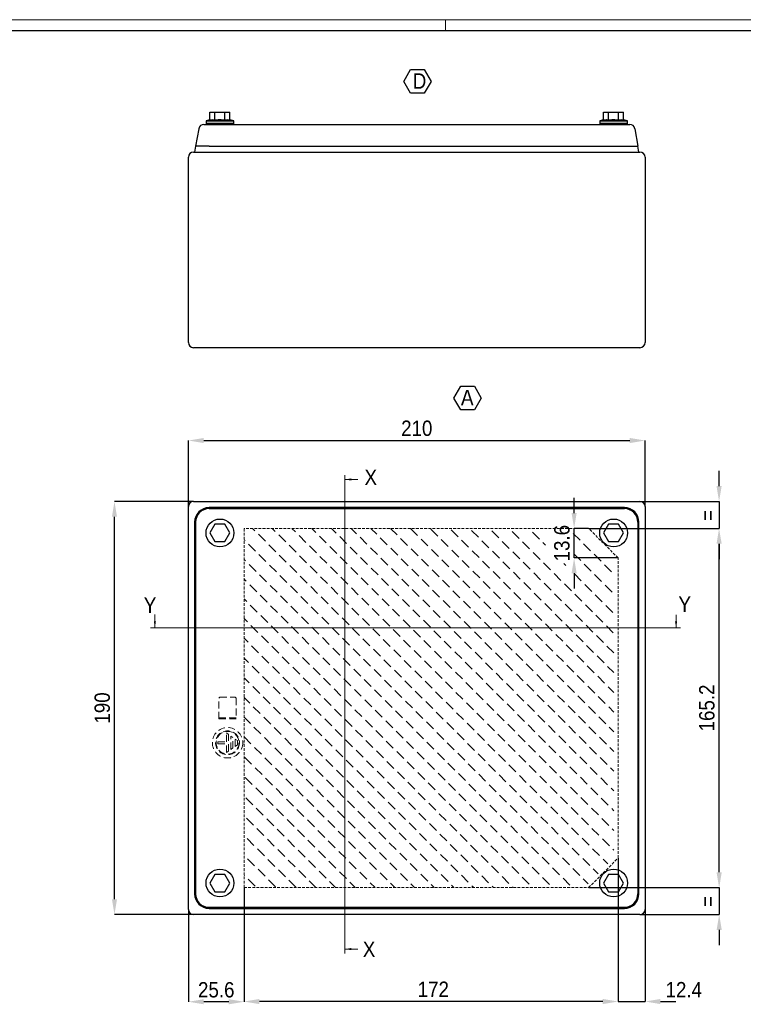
# Model space of a CAD drawing. Header units: millimetres. Extents: x 0 to 1189, y 0 to 841.
# Tile 3 of 4: x 363 to 696, y 388 to 841. Entities that reach past the tile are written whole.
import ezdxf

# ---------------------------------------------------------------- set-up
doc = ezdxf.new("R2010")
doc.units = ezdxf.units.MM
doc.header["$PDSIZE"] = -1
doc.linetypes.add('HIDDEN', pattern=[1.905, 1.27, -0.635])
doc.layers.add('SLD-0', color=179, linetype='Continuous')
doc.layers.add('SLD-0_0', color=7, linetype='Continuous')
doc.styles.add('SLDTEXTSTYLE0', font='Gothic.ttf', dxfattribs={"width": 0.913})
doc.styles.add('SLDTEXTSTYLE4', font='Gothic.ttf', dxfattribs={"width": 0.912985})
doc.dimstyles.new('SLDDIMSTYLE0', dxfattribs={"dimtxt": 7.055556, "dimasz": 7.055556, "dimexe": 0, "dimexo": 0.0625, "dimgap": 1.763889, "dimtad": 1, "dimdec": 1, "dimrnd": 1e-09, "dimzin": 12, "dimdsep": 46, "dimtxsty": 'SLDTEXTSTYLE0', "dimsah": 1, "dimcen": 0.09, "dimadec": 0, "dimazin": 3, "dimtfac": 1, "dimtdec": 1, "dimtmove": 0, "dimatfit": 0, "dimfxl": 1, "dimfrac": 2, "dimtolj": 1, "dimtzin": 12, "dimarcsym": 0})
doc.dimstyles.new('SLDDIMSTYLE1', dxfattribs={"dimtxt": 7.055556, "dimasz": 7.055556, "dimexe": 0, "dimexo": 0.0625, "dimgap": 1.763889, "dimtad": 1, "dimrnd": 1e-09, "dimzin": 12, "dimdsep": 46, "dimtxsty": 'SLDTEXTSTYLE0', "dimsah": 1, "dimcen": 0.09, "dimadec": 0, "dimazin": 3, "dimtfac": 1, "dimtofl": 0, "dimtmove": 0, "dimatfit": 3, "dimfxl": 1, "dimfrac": 2, "dimtolj": 1, "dimtzin": 12, "dimarcsym": 0})
doc.dimstyles.new('SLDDIMSTYLE2', dxfattribs={"dimtxt": 7.055556, "dimasz": 7.055556, "dimexe": 0, "dimexo": 0.0625, "dimgap": 1.763889, "dimtad": 1, "dimdec": 1, "dimrnd": 1e-09, "dimzin": 12, "dimdsep": 46, "dimtxsty": 'SLDTEXTSTYLE0', "dimsah": 1, "dimcen": 0.09, "dimadec": 0, "dimazin": 3, "dimtfac": 1, "dimtdec": 1, "dimtofl": 0, "dimtmove": 0, "dimatfit": 3, "dimfxl": 1, "dimfrac": 2, "dimtolj": 1, "dimtzin": 12, "dimarcsym": 0})

# ---------------------------------------------------------------- blocks, each defined once
blk = doc.blocks.new('SW_HATCH_0')
at = {"color": 0, "linetype": 'Continuous', "lineweight": 18}
for p, q in [((4.67, 158.62), (3.58, 159.71)), ((14.02, 158.34), (12.65, 159.71)), ((23.36, 158.07), (21.72, 159.71)), ((32.71, 157.79), (30.79, 159.71)), ((42.06, 157.52), (39.86, 159.71)), ((51.4, 157.24), (48.93, 159.71)), ((60.75, 156.97), (58.01, 159.71)), ((70.1, 156.69), (67.08, 159.71)), ((79.44, 156.42), (76.23, 159.62)), ((88.79, 156.14), (85.58, 159.35)), ((98.13, 155.87), (94.93, 159.07)), ((107.48, 155.59), (104.27, 158.8)), ((116.83, 155.31), (113.62, 158.52)), ((130.71, 159.58), (130.58, 159.71)), ((0.13, 154.08), (-0.29, 154.51)), ((9.48, 153.81), (6.27, 157.01)), ((18.83, 153.53), (15.62, 156.74)), ((28.17, 153.26), (24.97, 156.46)), ((37.52, 152.98), (34.31, 156.19)), ((46.87, 152.71), (43.66, 155.91)), ((56.21, 152.43), (53.01, 155.64)), ((65.56, 152.15), (62.35, 155.36)), ((74.91, 151.88), (71.7, 155.09)), ((84.25, 151.6), (81.05, 154.81)), ((93.6, 151.33), (90.39, 154.54)), ((102.95, 151.05), (99.74, 154.26)), ((112.29, 150.78), (109.09, 153.99)), ((126.17, 155.04), (122.97, 158.25)), ((135.52, 154.76), (132.31, 157.97)), ((154.21, 154.21), (151.01, 157.42)), ((4.94, 149.27), (1.74, 152.48)), ((14.29, 148.99), (11.08, 152.2)), ((23.64, 148.72), (20.43, 151.93)), ((32.98, 148.44), (29.78, 151.65)), ((42.33, 148.17), (39.12, 151.38)), ((51.68, 147.89), (48.47, 151.1)), ((61.02, 147.62), (57.82, 150.83)), ((70.37, 147.34), (67.16, 150.55)), ((79.72, 147.07), (76.51, 150.28)), ((89.06, 146.79), (85.86, 150)), ((98.41, 146.52), (95.2, 149.73)), ((107.76, 146.24), (104.55, 149.45)), ((121.64, 150.5), (118.43, 153.71)), ((130.99, 150.23), (127.78, 153.44)), ((138.25, 152.04), (137.12, 153.16)), ((159.03, 149.4), (155.82, 152.61)), ((0.41, 144.73), (-0.29, 145.43)), ((9.76, 144.46), (6.55, 147.67)), ((19.1, 144.18), (15.89, 147.39)), ((28.45, 143.91), (25.24, 147.12)), ((37.79, 143.63), (34.59, 146.84)), ((47.14, 143.36), (43.93, 146.57)), ((56.49, 143.08), (53.28, 146.29)), ((65.83, 142.81), (62.63, 146.02)), ((75.18, 142.53), (71.97, 145.74)), ((84.53, 142.26), (81.32, 145.47)), ((93.87, 141.98), (90.67, 145.19)), ((103.22, 141.71), (100.01, 144.91)), ((117.1, 145.97), (113.9, 149.18)), ((126.45, 145.69), (123.24, 148.9)), ((135.8, 145.42), (132.59, 148.63)), ((154.49, 144.87), (151.28, 148.07)), ((163.84, 144.59), (160.63, 147.8)), ((5.22, 139.92), (2.01, 143.13)), ((14.57, 139.65), (11.36, 142.86)), ((23.91, 139.37), (20.71, 142.58)), ((33.26, 139.1), (30.05, 142.31)), ((42.61, 138.82), (39.4, 142.03)), ((51.95, 138.55), (48.75, 141.75)), ((61.3, 138.27), (58.09, 141.48)), ((70.65, 138), (67.44, 141.2)), ((79.99, 137.72), (76.78, 140.93)), ((89.34, 137.45), (86.13, 140.65)), ((98.69, 137.17), (95.48, 140.38)), ((112.57, 141.43), (109.36, 144.64)), ((121.91, 141.16), (118.71, 144.36)), ((131.26, 140.88), (128.05, 144.09)), ((140.61, 140.61), (137.4, 143.81)), ((147.62, 142.67), (146.75, 143.54)), ((159.3, 140.06), (156.09, 143.26)), ((168.65, 139.78), (165.44, 142.99)), ((0.68, 135.39), (-0.29, 136.36)), ((10.03, 135.11), (6.82, 138.32)), ((19.38, 134.84), (16.17, 138.04)), ((28.72, 134.56), (25.52, 137.77)), ((38.07, 134.29), (34.86, 137.49)), ((47.42, 134.01), (44.21, 137.22)), ((56.76, 133.74), (53.56, 136.94)), ((66.11, 133.46), (62.9, 136.67)), ((75.46, 133.19), (72.25, 136.39)), ((84.8, 132.91), (81.6, 136.12)), ((94.15, 132.64), (90.94, 135.84)), ((108.03, 136.9), (104.82, 140.1)), ((117.38, 136.62), (114.17, 139.83)), ((126.72, 136.35), (123.52, 139.55)), ((136.07, 136.07), (132.86, 139.28)), ((145.42, 135.8), (142.21, 139)), ((154.76, 135.52), (151.56, 138.73)), ((164.11, 135.25), (160.9, 138.45)), ((5.49, 130.58), (2.29, 133.78)), ((14.84, 130.3), (11.63, 133.51)), ((24.19, 130.03), (20.98, 133.23)), ((33.53, 129.75), (30.33, 132.96)), ((42.88, 129.48), (39.67, 132.68)), ((52.23, 129.2), (49.02, 132.41)), ((61.57, 128.93), (58.37, 132.13)), ((70.92, 128.65), (67.71, 131.86)), ((80.27, 128.38), (77.06, 131.58)), ((103.5, 132.36), (100.29, 135.57)), ((112.84, 132.09), (109.64, 135.29)), ((122.19, 131.81), (118.98, 135.02)), ((131.54, 131.54), (128.33, 134.74)), ((140.88, 131.26), (137.68, 134.47)), ((150.23, 130.99), (147.02, 134.19)), ((159.58, 130.71), (156.37, 133.92)), ((168.92, 130.44), (165.71, 133.64)), ((0.96, 126.04), (-0.29, 127.29)), ((10.31, 125.77), (7.1, 128.97)), ((19.65, 125.49), (16.44, 128.7)), ((29, 125.22), (25.79, 128.42)), ((38.35, 124.94), (35.14, 128.15)), ((47.69, 124.67), (44.48, 127.87)), ((57.04, 124.39), (53.83, 127.6)), ((66.38, 124.12), (63.18, 127.32)), ((75.73, 123.84), (72.52, 127.05)), ((89.61, 128.1), (86.41, 131.31)), ((98.96, 127.83), (95.75, 131.03)), ((108.31, 127.55), (105.1, 130.76)), ((117.65, 127.28), (114.45, 130.48)), ((127, 127), (123.79, 130.21)), ((136.35, 126.72), (133.14, 129.93)), ((145.69, 126.45), (142.49, 129.66)), ((155.04, 126.17), (151.83, 129.38)), ((164.39, 125.9), (161.18, 129.11)), ((5.77, 121.23), (2.56, 124.44)), ((15.12, 120.96), (11.91, 124.16)), ((24.46, 120.68), (21.26, 123.89)), ((33.81, 120.4), (30.6, 123.61)), ((43.16, 120.13), (39.95, 123.34)), ((52.5, 119.85), (49.3, 123.06)), ((61.85, 119.58), (58.64, 122.79)), ((71.2, 119.3), (67.99, 122.51)), ((85.08, 123.56), (81.87, 126.77)), ((94.42, 123.29), (91.22, 126.5)), ((103.77, 123.01), (100.56, 126.22)), ((113.12, 122.74), (109.91, 125.95)), ((122.46, 122.46), (119.26, 125.67)), ((131.81, 122.19), (128.6, 125.4)), ((141.16, 121.91), (137.95, 125.12)), ((150.5, 121.64), (147.3, 124.85)), ((159.85, 121.36), (156.64, 124.57)), ((169.2, 121.09), (165.99, 124.3)), ((1.23, 116.69), (-0.29, 118.22)), ((10.58, 116.42), (7.37, 119.63)), ((19.93, 116.14), (16.72, 119.35)), ((29.27, 115.87), (26.07, 119.08)), ((38.62, 115.59), (35.41, 118.8)), ((47.97, 115.32), (44.76, 118.53)), ((57.31, 115.04), (54.11, 118.25)), ((66.66, 114.77), (63.45, 117.98)), ((80.54, 119.03), (77.34, 122.24)), ((89.89, 118.75), (86.68, 121.96)), ((99.24, 118.48), (96.03, 121.69)), ((108.58, 118.2), (105.37, 121.41)), ((117.93, 117.93), (114.72, 121.14)), ((127.28, 117.65), (124.07, 120.86)), ((136.62, 117.38), (133.41, 120.59)), ((145.97, 117.1), (142.76, 120.31)), ((155.31, 116.83), (152.11, 120.04)), ((164.66, 116.55), (161.45, 119.76)), ((6.04, 111.88), (2.84, 115.09)), ((15.39, 111.61), (12.18, 114.82)), ((24.74, 111.33), (21.53, 114.54)), ((34.08, 111.06), (30.88, 114.27)), ((43.43, 110.78), (40.22, 113.99)), ((52.78, 110.51), (49.57, 113.72)), ((62.12, 110.23), (58.92, 113.44)), ((76.01, 114.49), (72.8, 117.7)), ((85.35, 114.22), (82.15, 117.43)), ((94.7, 113.94), (91.49, 117.15)), ((104.05, 113.67), (100.84, 116.88)), ((113.39, 113.39), (110.19, 116.6)), ((122.74, 113.12), (119.53, 116.32)), ((132.09, 112.84), (128.88, 116.05)), ((141.43, 112.57), (138.23, 115.77)), ((150.78, 112.29), (147.57, 115.5)), ((160.13, 112.02), (156.92, 115.22)), ((169.47, 111.74), (166.27, 114.95)), ((1.51, 107.35), (-0.29, 109.15)), ((10.86, 107.07), (7.65, 110.28)), ((20.2, 106.8), (17, 110)), ((29.55, 106.52), (26.34, 109.73)), ((38.9, 106.25), (35.69, 109.45)), ((48.24, 105.97), (45.03, 109.18)), ((57.59, 105.7), (54.38, 108.9)), ((71.47, 109.96), (68.26, 113.16)), ((80.82, 109.68), (77.61, 112.89)), ((90.16, 109.41), (86.96, 112.61)), ((99.51, 109.13), (96.3, 112.34)), ((108.86, 108.86), (105.65, 112.06)), ((118.2, 108.58), (115, 111.79)), ((127.55, 108.31), (124.34, 111.51)), ((136.9, 108.03), (133.69, 111.24)), ((146.24, 107.76), (143.04, 110.96)), ((155.59, 107.48), (152.38, 110.69)), ((164.94, 107.21), (161.73, 110.41)), ((6.32, 102.54), (3.11, 105.74)), ((15.67, 102.26), (12.46, 105.47)), ((25.01, 101.99), (21.81, 105.19)), ((34.36, 101.71), (31.15, 104.92)), ((43.71, 101.44), (40.5, 104.64)), ((53.05, 101.16), (49.85, 104.37)), ((66.94, 105.42), (63.73, 108.63)), ((76.28, 105.15), (73.07, 108.35)), ((85.63, 104.87), (82.42, 108.08)), ((94.97, 104.6), (91.77, 107.8)), ((104.32, 104.32), (101.11, 107.53)), ((113.67, 104.05), (110.46, 107.25)), ((123.01, 103.77), (119.81, 106.98)), ((132.36, 103.5), (129.15, 106.7)), ((141.71, 103.22), (138.5, 106.43)), ((151.05, 102.95), (147.85, 106.15)), ((160.4, 102.67), (157.19, 105.88)), ((169.71, 102.43), (166.54, 105.6)), ((1.78, 98), (-0.29, 100.08)), ((11.13, 97.73), (7.92, 100.93)), ((20.48, 97.45), (17.27, 100.66)), ((29.82, 97.18), (26.62, 100.38)), ((39.17, 96.9), (35.96, 100.11)), ((48.52, 96.63), (45.31, 99.83)), ((62.4, 100.89), (59.19, 104.09)), ((71.75, 100.61), (68.54, 103.82)), ((81.09, 100.34), (77.89, 103.54)), ((90.44, 100.06), (87.23, 103.27)), ((99.79, 99.79), (96.58, 102.99)), ((109.13, 99.51), (105.93, 102.72)), ((118.48, 99.24), (115.27, 102.44)), ((127.83, 98.96), (124.62, 102.17)), ((137.17, 98.69), (133.96, 101.89)), ((146.52, 98.41), (143.31, 101.62)), ((155.87, 98.13), (152.66, 101.34)), ((165.21, 97.86), (162, 101.07)), ((6.6, 93.19), (3.39, 96.4)), ((15.94, 92.92), (12.73, 96.12)), ((25.29, 92.64), (22.08, 95.85)), ((34.63, 92.37), (31.43, 95.57)), ((43.98, 92.09), (40.77, 95.3)), ((57.86, 96.35), (54.66, 99.56)), ((67.21, 96.08), (64, 99.28)), ((76.56, 95.8), (73.35, 99.01)), ((85.9, 95.53), (82.7, 98.73)), ((95.25, 95.25), (92.04, 98.46)), ((104.6, 94.97), (101.39, 98.18)), ((113.94, 94.7), (110.74, 97.91)), ((123.29, 94.42), (120.08, 97.63)), ((132.64, 94.15), (129.43, 97.36)), ((141.98, 93.87), (138.78, 97.08)), ((151.33, 93.6), (148.12, 96.81)), ((160.68, 93.32), (157.47, 96.53)), ((169.71, 93.36), (166.82, 96.26)), ((2.06, 88.65), (-0.29, 91.01)), ((11.41, 88.38), (8.2, 91.59)), ((20.75, 88.1), (17.55, 91.31)), ((30.1, 87.83), (26.89, 91.04)), ((39.45, 87.55), (36.24, 90.76)), ((53.33, 91.81), (50.12, 95.02)), ((62.67, 91.54), (59.47, 94.75)), ((72.02, 91.26), (68.81, 94.47)), ((81.37, 90.99), (78.16, 94.2)), ((90.71, 90.71), (87.51, 93.92)), ((100.06, 90.44), (96.85, 93.65)), ((109.41, 90.16), (106.2, 93.37)), ((118.75, 89.89), (115.55, 93.1)), ((128.1, 89.61), (124.89, 92.82)), ((137.45, 89.34), (134.24, 92.55)), ((146.79, 89.06), (143.59, 92.27)), ((156.14, 88.79), (152.93, 92)), ((165.49, 88.51), (162.28, 91.72)), ((6.87, 83.84), (3.66, 87.05)), ((16.22, 83.57), (13.01, 86.78)), ((25.56, 83.29), (22.36, 86.5)), ((34.91, 83.02), (31.7, 86.23)), ((48.79, 87.28), (45.59, 90.49)), ((58.14, 87), (54.93, 90.21)), ((67.49, 86.73), (64.28, 89.94)), ((76.83, 86.45), (73.62, 89.66)), ((86.18, 86.18), (82.97, 89.39)), ((95.53, 85.9), (92.32, 89.11)), ((104.87, 85.63), (101.66, 88.84)), ((114.22, 85.35), (111.01, 88.56)), ((123.56, 85.08), (120.36, 88.29)), ((132.91, 84.8), (129.7, 88.01)), ((142.26, 84.53), (139.05, 87.73)), ((151.6, 84.25), (148.4, 87.46)), ((160.95, 83.98), (157.74, 87.18)), ((169.71, 84.29), (167.09, 86.91)), ((2.33, 79.31), (-0.29, 81.93)), ((11.68, 79.03), (8.47, 82.24)), ((21.03, 78.76), (17.82, 81.97)), ((30.37, 78.48), (27.17, 81.69)), ((44.26, 82.74), (41.05, 85.95)), ((53.6, 82.47), (50.4, 85.68)), ((62.95, 82.19), (59.74, 85.4)), ((72.3, 81.92), (69.09, 85.13)), ((81.64, 81.64), (78.44, 84.85)), ((90.99, 81.37), (87.78, 84.57)), ((100.34, 81.09), (97.13, 84.3)), ((109.68, 80.82), (106.48, 84.02)), ((119.03, 80.54), (115.82, 83.75)), ((128.38, 80.27), (125.17, 83.47)), ((137.72, 79.99), (134.52, 83.2)), ((147.07, 79.72), (143.86, 82.92)), ((156.42, 79.44), (153.21, 82.65)), ((165.76, 79.17), (162.55, 82.37)), ((7.15, 74.5), (3.94, 77.7)), ((16.49, 74.22), (13.28, 77.43)), ((25.84, 73.95), (22.63, 77.15)), ((39.72, 78.21), (36.51, 81.41)), ((49.07, 77.93), (45.86, 81.14)), ((58.41, 77.66), (55.21, 80.86)), ((67.76, 77.38), (64.55, 80.59)), ((77.11, 77.11), (73.9, 80.31)), ((86.45, 76.83), (83.25, 80.04)), ((95.8, 76.56), (92.59, 79.76)), ((105.15, 76.28), (101.94, 79.49)), ((114.49, 76.01), (111.29, 79.21)), ((123.84, 75.73), (120.63, 78.94)), ((133.19, 75.46), (129.98, 78.66)), ((142.53, 75.18), (139.33, 78.39)), ((151.88, 74.91), (148.67, 78.11)), ((161.23, 74.63), (158.02, 77.84)), ((169.71, 75.22), (167.37, 77.56)), ((2.61, 69.96), (-0.29, 72.86)), ((11.96, 69.69), (8.75, 72.89)), ((21.3, 69.41), (18.1, 72.62)), ((35.19, 73.67), (31.98, 76.88)), ((44.53, 73.4), (41.32, 76.6)), ((53.88, 73.12), (50.67, 76.33)), ((63.22, 72.85), (60.02, 76.05)), ((72.57, 72.57), (69.36, 75.78)), ((81.92, 72.3), (78.71, 75.5)), ((91.26, 72.02), (88.06, 75.23)), ((100.61, 71.75), (97.4, 74.95)), ((109.96, 71.47), (106.75, 74.68)), ((119.3, 71.2), (116.1, 74.4)), ((128.65, 70.92), (125.44, 74.13)), ((138, 70.65), (134.79, 73.85)), ((147.34, 70.37), (144.14, 73.58)), ((156.69, 70.1), (153.48, 73.3)), ((166.04, 69.82), (162.83, 73.03)), ((7.42, 65.15), (4.21, 68.36)), ((16.77, 64.88), (13.56, 68.08)), ((30.65, 69.14), (27.44, 72.34)), ((40, 68.86), (36.79, 72.07)), ((49.34, 68.59), (46.14, 71.79)), ((58.69, 68.31), (55.48, 71.52)), ((68.04, 68.04), (64.83, 71.24)), ((77.38, 67.76), (74.18, 70.97)), ((86.73, 67.49), (83.52, 70.69)), ((96.08, 67.21), (92.87, 70.42)), ((105.42, 66.94), (102.21, 70.14)), ((114.77, 66.66), (111.56, 69.87)), ((124.12, 66.38), (120.91, 69.59)), ((133.46, 66.11), (130.25, 69.32)), ((142.81, 65.83), (139.6, 69.04)), ((152.15, 65.56), (148.95, 68.77)), ((161.5, 65.28), (158.29, 68.49)), ((169.71, 66.15), (167.64, 68.22)), ((2.88, 60.62), (-0.29, 63.79)), ((12.23, 60.34), (9.02, 63.55)), ((26.11, 64.6), (22.91, 67.81)), ((35.46, 64.33), (32.25, 67.53)), ((44.81, 64.05), (41.6, 67.26)), ((54.15, 63.78), (50.95, 66.98)), ((63.5, 63.5), (60.29, 66.71)), ((72.85, 63.22), (69.64, 66.43)), ((82.19, 62.95), (78.99, 66.16)), ((91.54, 62.67), (88.33, 65.88)), ((100.89, 62.4), (97.68, 65.61)), ((110.23, 62.12), (107.03, 65.33)), ((119.58, 61.85), (116.37, 65.06)), ((128.93, 61.57), (125.72, 64.78)), ((138.27, 61.3), (135.07, 64.51)), ((147.62, 61.02), (144.41, 64.23)), ((156.97, 60.75), (153.76, 63.96)), ((166.31, 60.47), (163.1, 63.68)), ((7.7, 55.8), (4.49, 59.01)), ((21.58, 60.06), (18.37, 63.27)), ((30.92, 59.79), (27.72, 63)), ((40.27, 59.51), (37.06, 62.72)), ((49.62, 59.24), (46.41, 62.45)), ((58.96, 58.96), (55.76, 62.17)), ((68.31, 58.69), (65.1, 61.9)), ((77.66, 58.41), (74.45, 61.62)), ((87, 58.14), (83.8, 61.35)), ((96.35, 57.86), (93.14, 61.07)), ((105.7, 57.59), (102.49, 60.8)), ((115.04, 57.31), (111.84, 60.52)), ((124.39, 57.04), (121.18, 60.25)), ((133.74, 56.76), (130.53, 59.97)), ((143.08, 56.49), (139.88, 59.7)), ((152.43, 56.21), (149.22, 59.42)), ((161.78, 55.94), (158.57, 59.15)), ((169.71, 57.08), (167.92, 58.87)), ((3.16, 51.27), (-0.05, 54.48)), ((17.04, 55.53), (13.84, 58.74)), ((26.39, 55.25), (23.18, 58.46)), ((35.74, 54.98), (32.53, 58.19)), ((45.08, 54.7), (41.87, 57.91)), ((54.43, 54.43), (51.22, 57.64)), ((63.78, 54.15), (60.57, 57.36)), ((73.12, 53.88), (69.91, 57.09)), ((82.47, 53.6), (79.26, 56.81)), ((91.81, 53.33), (88.61, 56.54)), ((101.16, 53.05), (97.95, 56.26)), ((110.51, 52.78), (107.3, 55.98)), ((119.85, 52.5), (116.65, 55.71)), ((129.2, 52.23), (125.99, 55.43)), ((138.55, 51.95), (135.34, 55.16)), ((147.89, 51.68), (144.69, 54.88)), ((157.24, 51.4), (154.03, 54.61)), ((12.51, 50.99), (9.3, 54.2)), ((21.85, 50.72), (18.65, 53.93)), ((31.2, 50.44), (27.99, 53.65)), ((40.55, 50.17), (37.34, 53.38)), ((49.89, 49.89), (46.69, 53.1)), ((59.24, 49.62), (56.03, 52.82)), ((68.59, 49.34), (65.38, 52.55)), ((77.93, 49.07), (74.73, 52.27)), ((87.28, 48.79), (84.07, 52)), ((96.63, 48.52), (93.42, 51.72)), ((105.97, 48.24), (102.77, 51.45)), ((115.32, 47.97), (112.11, 51.17)), ((124.67, 47.69), (121.46, 50.9)), ((134.01, 47.42), (130.8, 50.62)), ((143.36, 47.14), (140.15, 50.35)), ((152.71, 46.87), (149.5, 50.07)), ((166.59, 51.13), (163.38, 54.33)), ((7.97, 46.46), (4.76, 49.66)), ((17.32, 46.18), (14.11, 49.39)), ((26.66, 45.91), (23.46, 49.11)), ((36.01, 45.63), (32.8, 48.84)), ((45.36, 45.36), (42.15, 48.56)), ((54.7, 45.08), (51.5, 48.29)), ((64.05, 44.81), (60.84, 48.01)), ((73.4, 44.53), (70.19, 47.74)), ((82.74, 44.26), (79.54, 47.46)), ((92.09, 43.98), (88.88, 47.19)), ((101.44, 43.71), (98.23, 46.91)), ((110.78, 43.43), (107.58, 46.64)), ((120.13, 43.16), (116.92, 46.36)), ((129.48, 42.88), (126.27, 46.09)), ((138.82, 42.61), (135.62, 45.81)), ((148.17, 42.33), (144.96, 45.54)), ((162.05, 46.59), (158.84, 49.8)), ((169.71, 48.01), (168.19, 49.52)), ((3.44, 41.92), (0.23, 45.13)), ((12.78, 41.65), (9.57, 44.85)), ((22.13, 41.37), (18.92, 44.58)), ((31.47, 41.1), (28.27, 44.3)), ((40.82, 40.82), (37.61, 44.03)), ((50.17, 40.55), (46.96, 43.75)), ((59.51, 40.27), (56.31, 43.48)), ((68.86, 40), (65.65, 43.2)), ((78.21, 39.72), (75, 42.93)), ((87.55, 39.45), (84.35, 42.65)), ((96.9, 39.17), (93.69, 42.38)), ((106.25, 38.9), (103.04, 42.1)), ((115.59, 38.62), (112.39, 41.83)), ((124.94, 38.35), (121.73, 41.55)), ((134.29, 38.07), (131.08, 41.28)), ((143.63, 37.79), (140.43, 41)), ((157.52, 42.06), (154.31, 45.26)), ((166.86, 41.78), (163.66, 44.99)), ((8.25, 37.11), (5.04, 40.32)), ((17.59, 36.84), (14.39, 40.04)), ((26.94, 36.56), (23.73, 39.77)), ((36.29, 36.29), (33.08, 39.49)), ((45.63, 36.01), (42.43, 39.22)), ((54.98, 35.74), (51.77, 38.94)), ((64.33, 35.46), (61.12, 38.67)), ((73.67, 35.19), (70.46, 38.39)), ((83.02, 34.91), (79.81, 38.12)), ((92.37, 34.63), (89.16, 37.84)), ((101.71, 34.36), (98.5, 37.57)), ((111.06, 34.08), (107.85, 37.29)), ((120.4, 33.81), (117.2, 37.02)), ((129.75, 33.53), (126.54, 36.74)), ((139.1, 33.26), (135.89, 36.47)), ((152.98, 37.52), (149.77, 40.73)), ((162.33, 37.24), (159.12, 40.45)), ((169.71, 38.93), (168.47, 40.18)), ((3.71, 32.58), (0.5, 35.78)), ((13.06, 32.3), (9.85, 35.51)), ((22.4, 32.03), (19.2, 35.23)), ((31.75, 31.75), (28.54, 34.96)), ((41.1, 31.47), (37.89, 34.68)), ((50.44, 31.2), (47.24, 34.41)), ((59.79, 30.92), (56.58, 34.13)), ((69.14, 30.65), (65.93, 33.86)), ((78.48, 30.37), (75.28, 33.58)), ((87.83, 30.1), (84.62, 33.31)), ((97.18, 29.82), (93.97, 33.03)), ((106.52, 29.55), (103.32, 32.76)), ((115.87, 29.27), (112.66, 32.48)), ((125.22, 29), (122.01, 32.21)), ((134.56, 28.72), (131.35, 31.93)), ((148.44, 32.98), (145.24, 36.19)), ((157.79, 32.71), (154.58, 35.92)), ((167.14, 32.43), (163.93, 35.64)), ((8.52, 27.76), (5.31, 30.97)), ((17.87, 27.49), (14.66, 30.7)), ((27.21, 27.21), (24.01, 30.42)), ((36.56, 26.94), (33.35, 30.15)), ((45.91, 26.66), (42.7, 29.87)), ((55.25, 26.39), (52.05, 29.6)), ((64.6, 26.11), (61.39, 29.32)), ((73.95, 25.84), (70.74, 29.05)), ((83.29, 25.56), (80.09, 28.77)), ((92.64, 25.29), (89.43, 28.5)), ((101.99, 25.01), (98.78, 28.22)), ((111.33, 24.74), (108.13, 27.95)), ((120.68, 24.46), (117.47, 27.67)), ((130.03, 24.19), (126.82, 27.4)), ((143.91, 28.45), (140.7, 31.66)), ((153.26, 28.17), (150.05, 31.38)), ((162.6, 27.9), (159.39, 31.11)), ((169.71, 29.86), (168.74, 30.83)), ((3.99, 23.23), (0.78, 26.44)), ((13.33, 22.95), (10.12, 26.16)), ((22.68, 22.68), (19.47, 25.89)), ((32.03, 22.4), (28.82, 25.61)), ((41.37, 22.13), (38.16, 25.34)), ((50.72, 21.85), (47.51, 25.06)), ((60.06, 21.58), (56.86, 24.79)), ((69.41, 21.3), (66.2, 24.51)), ((78.76, 21.03), (75.55, 24.23)), ((88.1, 20.75), (84.9, 23.96)), ((97.45, 20.48), (94.24, 23.68)), ((106.8, 20.2), (103.59, 23.41)), ((116.14, 19.93), (112.94, 23.13)), ((125.49, 19.65), (122.28, 22.86)), ((139.37, 23.91), (136.17, 27.12)), ((148.72, 23.64), (145.51, 26.84)), ((158.07, 23.36), (154.86, 26.57)), ((167.41, 23.09), (164.21, 26.29)), ((8.8, 18.42), (5.59, 21.63)), ((18.14, 18.14), (14.94, 21.35)), ((27.49, 17.87), (24.28, 21.07)), ((36.84, 17.59), (33.63, 20.8)), ((46.18, 17.32), (42.98, 20.52)), ((55.53, 17.04), (52.32, 20.25)), ((64.88, 16.77), (61.67, 19.97)), ((74.22, 16.49), (71.02, 19.7)), ((83.57, 16.22), (80.36, 19.42)), ((92.92, 15.94), (89.71, 19.15)), ((102.26, 15.67), (99.05, 18.87)), ((111.61, 15.39), (108.4, 18.6)), ((120.96, 15.12), (117.75, 18.32)), ((134.84, 19.38), (131.63, 22.58)), ((144.18, 19.1), (140.98, 22.31)), ((153.53, 18.83), (150.32, 22.03)), ((162.88, 18.55), (159.67, 21.76)), ((169.71, 20.79), (169.02, 21.48)), ((4.26, 13.88), (1.05, 17.09)), ((13.61, 13.61), (10.4, 16.81)), ((22.95, 13.33), (19.75, 16.54)), ((32.3, 13.06), (29.09, 16.26)), ((41.65, 12.78), (38.44, 15.99)), ((50.99, 12.51), (47.79, 15.71)), ((60.34, 12.23), (57.13, 15.44)), ((69.69, 11.96), (66.48, 15.16)), ((79.03, 11.68), (75.83, 14.89)), ((88.38, 11.41), (85.17, 14.61)), ((97.73, 11.13), (94.52, 14.34)), ((107.07, 10.86), (103.87, 14.06)), ((116.42, 10.58), (113.21, 13.79)), ((130.3, 14.84), (127.09, 18.05)), ((139.65, 14.57), (136.44, 17.77)), ((148.99, 14.29), (145.79, 17.5)), ((158.34, 14.02), (155.13, 17.22)), ((167.69, 13.74), (164.48, 16.95)), ((-0.28, 9.35), (-0.29, 9.36)), ((9.07, 9.07), (5.86, 12.28)), ((18.42, 8.8), (15.21, 12)), ((27.76, 8.52), (24.56, 11.73)), ((37.11, 8.25), (33.9, 11.45)), ((46.46, 7.97), (43.25, 11.18)), ((55.8, 7.7), (52.6, 10.9)), ((65.15, 7.42), (61.94, 10.63)), ((74.5, 7.15), (71.29, 10.35)), ((83.84, 6.87), (80.64, 10.08)), ((93.19, 6.6), (89.98, 9.8)), ((102.54, 6.32), (99.33, 9.53)), ((111.88, 6.04), (108.68, 9.25)), ((125.77, 10.31), (122.56, 13.51)), ((135.11, 10.03), (131.91, 13.24)), ((144.46, 9.76), (141.25, 12.96)), ((153.81, 9.48), (150.6, 12.69)), ((163.15, 9.2), (159.94, 12.41)), ((169.71, 11.72), (169.29, 12.14)), ((4.54, 4.54), (1.33, 7.74)), ((13.88, 4.26), (10.68, 7.47)), ((23.23, 3.99), (20.02, 7.19)), ((32.58, 3.71), (29.37, 6.92)), ((41.92, 3.44), (38.71, 6.64)), ((51.27, 3.16), (48.06, 6.37)), ((60.62, 2.88), (57.41, 6.09)), ((69.96, 2.61), (66.75, 5.82)), ((79.31, 2.33), (76.1, 5.54)), ((88.65, 2.06), (85.45, 5.27)), ((98, 1.78), (94.79, 4.99)), ((107.35, 1.51), (104.14, 4.72)), ((121.23, 5.77), (118.02, 8.98)), ((130.58, 5.49), (127.37, 8.7)), ((139.92, 5.22), (136.72, 8.43)), ((149.27, 4.94), (146.06, 8.15)), ((158.62, 4.67), (155.41, 7.88)), ((166.98, 5.38), (164.76, 7.6)), ((0, 0), (-0.29, 0.29)), ((9.35, -0.28), (6.14, 2.93)), ((18.69, -0.55), (15.49, 2.66)), ((28.04, -0.83), (24.83, 2.38)), ((37.39, -1.1), (34.18, 2.11)), ((46.73, -1.38), (43.53, 1.83)), ((56.08, -1.65), (52.87, 1.56)), ((65.43, -1.93), (62.22, 1.28)), ((74.77, -2.2), (71.57, 1.01)), ((84.12, -2.48), (80.91, 0.73)), ((93.47, -2.75), (90.26, 0.46)), ((102.81, -3.03), (99.6, 0.18)), ((116.69, 1.23), (113.49, 4.44)), ((126.04, 0.96), (122.83, 4.17)), ((135.39, 0.68), (132.18, 3.89)), ((144.73, 0.41), (141.53, 3.62)), ((154.08, 0.13), (150.87, 3.34)), ((162.44, 0.84), (160.22, 3.07)), ((4.81, -4.81), (1.6, -1.6)), ((14.16, -5.09), (10.95, -1.88)), ((23.5, -5.36), (20.3, -2.15)), ((32.71, -5.49), (29.64, -2.43)), ((41.78, -5.49), (38.99, -2.7)), ((50.85, -5.49), (48.34, -2.98)), ((59.92, -5.49), (57.68, -3.25)), ((68.99, -5.49), (67.03, -3.53)), ((78.07, -5.49), (76.38, -3.8)), ((87.14, -5.49), (85.72, -4.08)), ((96.21, -5.49), (95.07, -4.35)), ((112.16, -3.3), (108.95, -0.09)), ((121.51, -3.58), (118.3, -0.37)), ((130.85, -3.85), (127.64, -0.64)), ((140.2, -4.13), (136.99, -0.92)), ((149.55, -4.4), (146.34, -1.19)), ((157.91, -3.69), (155.68, -1.47)), ((105.28, -5.49), (104.42, -4.63)), ((114.35, -5.49), (113.76, -4.91)), ((123.42, -5.49), (123.11, -5.18)), ((132.49, -5.49), (132.46, -5.46))]:
    blk.add_line(p, q, dxfattribs=at)
blk = doc.blocks.new('_D')
at = {"color": 0, "linetype": 'Continuous', "lineweight": -2}
for p, q in [((618.12, 614.05), (618.12, 621.1)), ((624.71, 606.99), (618.12, 606.99)), ((618.12, 593.39), (618.12, 606.99)), ((638.31, 593.39), (618.12, 593.39)), ((618.12, 586.34), (618.12, 579.28))]:
    blk.add_line(p, q, dxfattribs=at)
at = {"color": 0, "linetype": 'Continuous'}
for points in [[(616.94, 614.05), (619.29, 614.05), (618.12, 606.99)], [(616.94, 586.34), (619.29, 586.34), (618.12, 593.39)]]:
    blk.add_solid(points, dxfattribs=at)
at = {"layer": 'Defpoints', "color": 0, "linetype": 'Continuous'}
for p in [(618.12, 606.99), (624.77, 606.99), (638.37, 593.39)]:
    blk.add_point(p, dxfattribs=at)
at = {"color": 0, "linetype": 'Continuous', "lineweight": 18, "insert": (608.94, 600.19), "char_height": 7.056, "attachment_point": 2, "rotation": 90, "style": 'SLDTEXTSTYLE0'}
blk.add_mtext('\\A1;13.6', dxfattribs=at)
blk = doc.blocks.new('_D_1')
at = {"color": 0, "linetype": 'Continuous', "lineweight": -2}
for p, q in [((638.37, 455.33), (638.37, 389.39)), ((466.37, 441.73), (466.37, 389.39)), ((631.32, 389.39), (473.43, 389.39))]:
    blk.add_line(p, q, dxfattribs=at)
at = {"color": 0}
for points in [[(473.43, 390.57), (473.43, 388.21), (466.37, 389.39)], [(631.32, 388.21), (631.32, 390.57), (638.37, 389.39)]]:
    blk.add_solid(points, dxfattribs=at)
at = {"layer": 'Defpoints', "color": 0}
for p in [(638.37, 455.39), (466.37, 441.79), (466.37, 389.39)]:
    blk.add_point(p, dxfattribs=at)
at = {"color": 0, "lineweight": 18, "insert": (553.37, 398.56), "char_height": 7.056, "attachment_point": 2, "style": 'SLDTEXTSTYLE0'}
blk.add_mtext('\\A1;172', dxfattribs=at)
blk = doc.blocks.new('_D_2')
at = {"layer": 'Defpoints', "color": 0}
for p in [(624.77, 606.99), (684.77, 606.99), (624.77, 441.79)]:
    blk.add_point(p, dxfattribs=at)
at = {"layer": 'SLD-0', "color": 0, "lineweight": -2}
for p, q in [((624.84, 606.99), (684.77, 606.99)), ((684.77, 448.85), (684.77, 599.94)), ((624.84, 441.79), (684.77, 441.79))]:
    blk.add_line(p, q, dxfattribs=at)
at = {"layer": 'SLD-0', "color": 0}
for points in [[(683.6, 599.94), (685.95, 599.94), (684.77, 606.99)], [(683.6, 448.85), (685.95, 448.85), (684.77, 441.79)]]:
    blk.add_solid(points, dxfattribs=at)
at = {"layer": 'SLD-0', "color": 0, "insert": (675.6, 524.39), "char_height": 7.056, "attachment_point": 2, "rotation": 90, "style": 'SLDTEXTSTYLE0'}
blk.add_mtext('\\A1;165.2', dxfattribs=at)
blk = doc.blocks.new('_D_3')
at = {"color": 0, "linetype": 'Continuous', "lineweight": -2}
for p, q in [((443.11, 619.39), (406.77, 619.39)), ((406.77, 436.45), (406.77, 612.34)), ((443.11, 429.39), (406.77, 429.39))]:
    blk.add_line(p, q, dxfattribs=at)
at = {"color": 0, "linetype": 'Continuous'}
for points in [[(405.6, 612.34), (407.95, 612.34), (406.77, 619.39)], [(405.6, 436.45), (407.95, 436.45), (406.77, 429.39)]]:
    blk.add_solid(points, dxfattribs=at)
at = {"layer": 'Defpoints', "color": 0, "linetype": 'Continuous'}
for p in [(406.77, 619.39), (443.17, 619.39), (443.17, 429.39)]:
    blk.add_point(p, dxfattribs=at)
at = {"color": 0, "linetype": 'Continuous', "lineweight": 18, "insert": (397.6, 524.39), "char_height": 7.056, "attachment_point": 2, "rotation": 90, "style": 'SLDTEXTSTYLE0'}
blk.add_mtext('\\A1;190', dxfattribs=at)
blk = doc.blocks.new('_D_4')
at = {"color": 0, "linetype": 'Continuous', "lineweight": -2}
for p, q in [((440.77, 617.05), (440.77, 647.39)), ((447.83, 647.39), (643.72, 647.39)), ((650.77, 617.05), (650.77, 647.39))]:
    blk.add_line(p, q, dxfattribs=at)
at = {"color": 0, "linetype": 'Continuous'}
for points in [[(447.83, 648.57), (447.83, 646.21), (440.77, 647.39)], [(643.72, 648.57), (643.72, 646.21), (650.77, 647.39)]]:
    blk.add_solid(points, dxfattribs=at)
at = {"layer": 'Defpoints', "color": 0, "linetype": 'Continuous'}
for p in [(650.77, 647.39), (440.77, 616.99), (650.77, 616.99)]:
    blk.add_point(p, dxfattribs=at)
at = {"color": 0, "linetype": 'Continuous', "lineweight": 18, "insert": (545.77, 656.57), "char_height": 7.056, "attachment_point": 2, "style": 'SLDTEXTSTYLE0'}
blk.add_mtext('\\A1;210', dxfattribs=at)
blk = doc.blocks.new('SW_NOTE_0_8')
at = {"layer": 'SLD-0_0', "color": 0}
for p, q in [((-2.88, 5.33), (0.27, 10.78)), ((0.27, 10.78), (6.56, 10.78)), ((6.56, 10.78), (9.7, 5.33)), ((0.27, -0.11), (-2.88, 5.33)), ((9.7, 5.33), (6.56, -0.11)), ((6.56, -0.11), (0.27, -0.11))]:
    blk.add_line(p, q, dxfattribs=at)
at = {"layer": 'SLD-0_0', "color": 0, "insert": (3.24, 9.13), "char_height": 7.14, "attachment_point": 2, "style": 'SLDTEXTSTYLE4'}
blk.add_mtext('A', dxfattribs=at)
blk = doc.blocks.new('SW_NOTE_0_12')
at = {"layer": 'SLD-0_0', "color": 0}
for p, q in [((-2.81, 5.36), (0.34, 10.81)), ((0.34, 10.81), (6.63, 10.81)), ((6.63, 10.81), (9.77, 5.36)), ((0.34, -0.08), (-2.81, 5.36)), ((9.77, 5.36), (6.63, -0.08)), ((6.63, -0.08), (0.34, -0.08))]:
    blk.add_line(p, q, dxfattribs=at)
at = {"layer": 'SLD-0_0', "color": 0, "insert": (1.29, 9.13), "char_height": 7.14, "attachment_point": 1, "style": 'SLDTEXTSTYLE0'}
blk.add_mtext('D', dxfattribs=at)
blk = doc.blocks.new('*D36')
at = {"color": 0, "lineweight": -2}
for p, q in [((684.77, 626.45), (684.77, 633.5)), ((648.43, 619.39), (684.77, 619.39)), ((684.77, 619.39), (684.77, 606.99)), ((624.84, 606.99), (684.77, 606.99)), ((684.77, 599.94), (684.77, 592.88))]:
    blk.add_line(p, q, dxfattribs=at)
at = {"color": 0}
for points in [[(683.6, 626.45), (685.95, 626.45), (684.77, 619.39)], [(683.6, 599.94), (685.95, 599.94), (684.77, 606.99)]]:
    blk.add_solid(points, dxfattribs=at)
at = {"layer": 'Defpoints', "color": 0}
for p in [(648.37, 619.39), (624.77, 606.99), (684.77, 606.99)]:
    blk.add_point(p, dxfattribs=at)
at = {"color": 0, "insert": (679.48, 612.91), "char_height": 7.056, "attachment_point": 5, "rotation": 90, "style": 'SLDTEXTSTYLE0'}
blk.add_mtext('\\A1;=', dxfattribs=at)
blk = doc.blocks.new('*D37')
at = {"color": 0, "lineweight": -2}
for p, q in [((684.83, 448.85), (684.83, 455.9)), ((624.84, 441.79), (684.83, 441.79)), ((684.83, 441.79), (684.83, 429.39)), ((648.43, 429.39), (684.83, 429.39)), ((684.83, 422.34), (684.83, 415.28))]:
    blk.add_line(p, q, dxfattribs=at)
at = {"color": 0}
for points in [[(683.65, 448.85), (686, 448.85), (684.83, 441.79)], [(683.65, 422.34), (686, 422.34), (684.83, 429.39)]]:
    blk.add_solid(points, dxfattribs=at)
at = {"layer": 'Defpoints', "color": 0}
for p in [(624.77, 441.79), (648.37, 429.39), (684.83, 429.39)]:
    blk.add_point(p, dxfattribs=at)
at = {"color": 0, "insert": (679.54, 435.36), "char_height": 7.056, "attachment_point": 5, "rotation": 90, "style": 'SLDTEXTSTYLE0'}
blk.add_mtext('\\A1;=', dxfattribs=at)
blk = doc.blocks.new('*D38')
at = {"color": 0, "lineweight": -2}
for p, q in [((638.37, 455.33), (638.37, 389.39)), ((650.77, 431.73), (650.77, 389.39)), ((631.32, 389.39), (624.26, 389.39)), ((638.37, 389.39), (650.77, 389.39)), ((657.83, 389.39), (664.88, 389.39))]:
    blk.add_line(p, q, dxfattribs=at)
at = {"color": 0}
for points in [[(631.32, 390.57), (631.32, 388.21), (638.37, 389.39)], [(657.83, 390.57), (657.83, 388.21), (650.77, 389.39)]]:
    blk.add_solid(points, dxfattribs=at)
at = {"layer": 'Defpoints', "color": 0}
for p in [(638.37, 455.39), (650.77, 431.79), (650.77, 389.39)]:
    blk.add_point(p, dxfattribs=at)
at = {"color": 0, "insert": (668.54, 394.84), "char_height": 7.056, "attachment_point": 5, "style": 'SLDTEXTSTYLE0'}
blk.add_mtext('\\A1;12.4', dxfattribs=at)
blk = doc.blocks.new('*D39')
at = {"color": 0, "lineweight": -2}
for p, q in [((466.37, 441.73), (466.37, 389.3)), ((440.77, 431.73), (440.77, 389.3)), ((459.32, 389.3), (447.83, 389.3))]:
    blk.add_line(p, q, dxfattribs=at)
at = {"color": 0}
for points in [[(447.83, 390.47), (447.83, 388.12), (440.77, 389.3)], [(459.32, 388.12), (459.32, 390.47), (466.37, 389.3)]]:
    blk.add_solid(points, dxfattribs=at)
at = {"layer": 'Defpoints', "color": 0}
for p in [(466.37, 441.79), (440.77, 431.79), (440.77, 389.3)]:
    blk.add_point(p, dxfattribs=at)
at = {"color": 0, "insert": (453.57, 394.76), "char_height": 7.056, "attachment_point": 5, "style": 'SLDTEXTSTYLE0'}
blk.add_mtext('\\A1;25.6', dxfattribs=at)

msp = doc.modelspace()

# ---------------------------------------------------------------- linework, layer by layer
at = {"color": 7, "linetype": 'Continuous', "lineweight": 18}
for p, q in [((1189.003, 840.919), (0.003, 840.919)), ((559.003, 835.919), (559.003, 840.919)), ((512.685, 631.489), (512.685, 411.519)), ((518.685, 629.489), (512.685, 629.489)), ((425.354, 567.441), (425.354, 561.283)), ((665.001, 567.283), (665.001, 561.283)), ((423.354, 561.283), (667.001, 561.283)), ((518.685, 413.519), (512.685, 413.519))]:
    msp.add_line(p, q, dxfattribs=at)
at = {"color": 7, "linetype": 'Continuous', "lineweight": 25}
for p, q in [((5.003, 835.919), (1184.003, 835.919)), ((450.653, 798.362), (452.963, 798.362)), ((450.653, 794.806), (450.653, 798.362)), ((452.963, 794.806), (452.963, 798.362)), ((452.963, 798.362), (457.582, 798.362)), ((457.582, 798.362), (459.891, 798.362)), ((457.582, 794.806), (457.582, 798.362)), ((459.891, 794.806), (459.891, 798.362)), ((631.653, 794.806), (631.653, 798.362)), ((631.653, 798.362), (633.963, 798.362)), ((633.963, 794.806), (633.963, 798.362)), ((633.963, 798.362), (638.582, 798.362)), ((638.582, 798.362), (640.891, 798.362)), ((638.582, 794.806), (638.582, 798.362)), ((640.891, 794.806), (640.891, 798.362)), ((450.653, 794.806), (448.872, 794.362)), ((448.872, 794.362), (455.272, 794.362)), ((448.872, 793.362), (448.872, 792.762)), ((448.872, 793.362), (455.272, 793.362)), ((448.922, 794.362), (448.922, 793.362)), ((451.731, 792.762), (639.814, 792.762)), ((455.272, 794.362), (461.672, 794.362)), ((455.272, 793.362), (461.672, 793.362)), ((461.672, 794.362), (459.891, 794.806)), ((461.622, 793.362), (461.622, 794.362)), ((461.672, 792.762), (461.672, 793.362)), ((631.653, 794.806), (629.872, 794.362)), ((629.872, 794.362), (636.272, 794.362)), ((629.872, 793.362), (629.872, 792.762)), ((629.872, 793.362), (636.272, 793.362)), ((629.922, 794.362), (629.922, 793.362)), ((636.272, 794.362), (642.672, 794.362)), ((636.272, 793.362), (642.672, 793.362)), ((642.672, 794.362), (640.891, 794.806)), ((642.622, 793.362), (642.622, 794.362)), ((642.672, 792.762), (642.672, 793.362)), ((445.511, 790.779), (444.097, 782.762)), ((646.034, 790.779), (647.447, 782.762)), ((443.172, 780.062), (648.372, 780.062)), ((444.097, 782.762), (443.621, 780.062)), ((450.317, 782.762), (444.097, 782.762)), ((450.317, 782.762), (641.227, 782.762)), ((641.227, 782.762), (647.447, 782.762)), ((647.923, 780.062), (647.447, 782.762)), ((440.772, 692.462), (440.772, 777.662)), ((650.772, 777.662), (650.772, 692.462)), ((648.372, 690.062), (443.172, 690.062)), ((440.772, 431.791), (440.772, 616.991)), ((443.172, 619.391), (648.372, 619.391)), ((641.227, 616.542), (450.317, 616.542)), ((450.317, 616.066), (641.227, 616.066)), ((650.772, 616.991), (650.772, 431.791)), ((443.621, 609.846), (443.621, 438.936)), ((444.097, 609.846), (444.097, 438.936)), ((452.963, 608.891), (450.653, 604.891)), ((457.582, 608.891), (452.963, 608.891)), ((459.891, 604.891), (457.582, 608.891)), ((633.963, 608.891), (631.653, 604.891)), ((638.582, 608.891), (633.963, 608.891)), ((640.891, 604.891), (638.582, 608.891)), ((647.447, 609.846), (647.447, 438.936)), ((647.923, 438.936), (647.923, 609.846)), ((450.653, 604.891), (452.963, 600.891)), ((457.582, 600.891), (459.891, 604.891)), ((631.653, 604.891), (633.963, 600.891)), ((638.582, 600.891), (640.891, 604.891)), ((452.963, 600.891), (457.582, 600.891)), ((633.963, 600.891), (638.582, 600.891)), ((452.963, 447.891), (450.653, 443.891)), ((450.653, 443.891), (452.963, 439.891)), ((457.582, 447.891), (452.963, 447.891)), ((459.891, 443.891), (457.582, 447.891)), ((457.582, 439.891), (459.891, 443.891)), ((633.963, 447.891), (631.653, 443.891)), ((631.653, 443.891), (633.963, 439.891)), ((638.582, 447.891), (633.963, 447.891)), ((640.891, 443.891), (638.582, 447.891)), ((638.582, 439.891), (640.891, 443.891)), ((452.963, 439.891), (457.582, 439.891)), ((633.963, 439.891), (638.582, 439.891)), ((450.317, 432.716), (641.227, 432.716)), ((450.317, 432.24), (641.227, 432.24)), ((648.372, 429.391), (443.172, 429.391))]:
    msp.add_line(p, q, dxfattribs=at)
at = {"color": 7, "linetype": 'HIDDEN', "lineweight": 18}
for p, q in [((624.773, 606.992), (466.373, 606.992)), ((466.373, 441.79), (466.373, 606.992)), ((638.373, 593.392), (624.773, 606.992)), ((638.373, 455.39), (638.373, 593.392)), ((624.773, 441.79), (638.373, 455.39)), ((466.373, 441.79), (624.773, 441.79))]:
    msp.add_line(p, q, dxfattribs=at)
at = {"color": 7, "linetype": 'Continuous', "lineweight": 25}
for centre in [(455.272, 604.891), (636.272, 604.891), (455.272, 443.891), (636.272, 443.891)]:
    msp.add_circle(centre, 6.4, dxfattribs=at)
for centre, radius, start, end in [((447.874, 790.362), 2.4, 90, 170), ((643.67, 790.362), 2.4, 10, 90), ((443.172, 777.662), 2.4, 90, 180), ((648.372, 777.662), 2.4, 0, 90), ((443.172, 692.462), 2.4, 180, 270), ((648.372, 692.462), 2.4, 270, 0), ((443.172, 616.991), 2.4, 90, 180), ((450.317, 609.846), 6.696, 90, 180), ((450.317, 609.846), 6.22, 90, 180), ((641.227, 609.846), 6.696, 0, 90), ((641.227, 609.846), 6.22, 0, 90), ((648.372, 616.991), 2.4, 0, 90), ((450.317, 438.936), 6.696, 180, 270), ((450.317, 438.936), 6.22, 180, 270), ((641.227, 438.936), 6.22, 270, 0), ((641.227, 438.936), 6.696, 270, 0), ((443.172, 431.791), 2.4, 180, 270), ((648.372, 431.791), 2.4, 270, 0)]:
    msp.add_arc(centre, radius, start, end, dxfattribs=at)
for points, knots in [([(447.874, 792.762), (447.874, 792.762), (447.9, 792.762), (447.999, 792.762), (448.073, 792.762), (448.268, 792.762), (448.387, 792.762), (448.667, 792.762), (448.83, 792.762), (449.185, 792.762), (449.379, 792.762), (449.799, 792.762), (450.023, 792.762), (450.485, 792.762), (450.727, 792.762), (451.225, 792.762), (451.476, 792.762), (451.731, 792.762)], [0, 0, 0, 0, 0.125, 0.125, 0.25, 0.25, 0.375, 0.375, 0.5, 0.5, 0.625, 0.625, 0.75, 0.75, 0.875, 0.875, 1, 1, 1, 1]), ([(452.963, 794.806), (453.723, 794.901), (454.487, 794.96), (456.03, 794.961), (456.811, 794.902), (457.582, 794.806)], [0, 0, 0, 0, 0.5, 0.5, 1, 1, 1, 1]), ([(633.963, 794.806), (634.723, 794.901), (635.487, 794.96), (637.03, 794.961), (637.811, 794.902), (638.582, 794.806)], [0, 0, 0, 0, 0.5, 0.5, 1, 1, 1, 1]), ([(639.814, 792.762), (640.068, 792.762), (640.32, 792.762), (640.817, 792.762), (641.059, 792.762), (641.522, 792.762), (641.746, 792.762), (642.166, 792.762), (642.36, 792.762), (642.715, 792.762), (642.877, 792.762), (643.158, 792.762), (643.276, 792.762), (643.471, 792.762), (643.546, 792.762), (643.645, 792.762), (643.67, 792.762), (643.67, 792.762)], [0, 0, 0, 0, 0.125, 0.125, 0.25, 0.25, 0.375, 0.375, 0.5, 0.5, 0.625, 0.625, 0.75, 0.75, 0.875, 0.875, 1, 1, 1, 1])]:
    msp.add_open_spline(points, degree=3, knots=knots, dxfattribs=at)
for points in [[(450.653, 794.806), (451.038, 794.902), (451.808, 795.019), (452.578, 794.902), (452.963, 794.806)], [(457.582, 794.806), (457.967, 794.902), (458.736, 795.019), (459.506, 794.902), (459.891, 794.806)], [(631.653, 794.806), (632.038, 794.902), (632.808, 795.019), (633.578, 794.902), (633.963, 794.806)], [(638.582, 794.806), (638.967, 794.902), (639.736, 795.019), (640.506, 794.902), (640.891, 794.806)]]:
    msp.add_open_spline(points, degree=3, dxfattribs=at)
at = {"color": 7, "linetype": 'Continuous', "lineweight": 18}
for points in [[(512.685, 629.489), (515.685, 629.989), (515.685, 628.989)], [(425.354, 561.283), (425.854, 564.283), (424.854, 564.283)], [(665.001, 561.283), (665.501, 564.283), (664.501, 564.283)], [(512.685, 413.519), (515.685, 414.019), (515.685, 413.019)]]:
    msp.add_solid(points, dxfattribs=at)
at = {"layer": 'SLD-0', "color": 7, "linetype": 'HIDDEN', "lineweight": 18, "ltscale": 2.5}
for p, q in [((455.272, 529.391), (454.772, 528.891)), ((454.772, 519.391), (454.772, 528.891)), ((455.272, 529.391), (462.272, 529.391)), ((462.772, 528.891), (462.272, 529.391)), ((462.772, 528.891), (462.772, 519.391)), ((454.772, 519.891), (462.772, 519.891)), ((462.772, 519.391), (454.772, 519.391)), ((455.622, 519.391), (455.622, 519.891)), ((456.122, 519.391), (456.122, 519.891)), ((461.422, 519.891), (461.422, 519.391)), ((461.922, 519.391), (461.922, 519.891)), ((458.272, 512.891), (459.272, 512.191)), ((458.272, 508.891), (458.272, 512.891)), ((459.272, 504.591), (459.272, 512.191)), ((454.272, 508.891), (458.272, 508.891)), ((454.272, 507.891), (454.272, 508.891)), ((454.272, 507.891), (458.272, 507.891)), ((458.272, 503.891), (458.272, 507.891)), ((460.272, 505.291), (460.272, 511.491)), ((460.272, 511.491), (461.272, 510.791)), ((461.272, 505.991), (461.272, 510.791)), ((462.272, 506.691), (462.272, 510.091)), ((462.272, 510.091), (463.272, 509.391)), ((463.272, 507.391), (462.272, 506.691)), ((463.272, 509.391), (463.272, 507.391)), ((459.272, 504.591), (458.272, 503.891)), ((461.272, 505.991), (460.272, 505.291))]:
    msp.add_line(p, q, dxfattribs=at)
for radius in [7, 5.5, 5.25]:
    msp.add_circle((458.772, 508.391), radius, dxfattribs=at)

# ---------------------------------------------------------------- block references
at = {"color": 7, "linetype": 'Continuous', "lineweight": 18}
msp.add_blockref('SW_HATCH_0', (466.665, 447.284), dxfattribs=at)
at = {"layer": 'SLD-0_0'}
for name, p in [('SW_NOTE_0_12', (542.572, 807.148)), ('SW_NOTE_0_8', (565.736, 661.566))]:
    msp.add_blockref(name, p, dxfattribs=at)

# ---------------------------------------------------------------- texts
at = {"color": 7, "linetype": 'Continuous', "char_height": 7.144, "attachment_point": 1, "style": 'SLDTEXTSTYLE0'}
for s, insert in [('X', (521.705, 634.016)), ('Y', (420.218, 575.271)), ('Y', (666.052, 575.708)), ('X', (520.929, 416.998))]:
    msp.add_mtext(s, dxfattribs=dict(at, insert=insert))

# ---------------------------------------------------------------- dimensions: what is measured, and where the dimension line sits
at = {"color": 7, "linetype": 'Continuous', "lineweight": 18}
for base, p1, p2, picture, middle in [((650.772, 647.391), (440.772, 616.991), (650.772, 616.991), '_D_4', (545.772, 647.391)), ((466.373, 389.391), (638.373, 455.39), (466.373, 441.79), '_D_1', (553.373, 389.391))]:
    dim = msp.add_linear_dim(base=base, p1=p1, p2=p2, dimstyle='SLDDIMSTYLE1', dxfattribs=at)
    dim.commit()
    dim.dimension.update_dxf_attribs({"geometry": picture, "text_midpoint": middle, "dimtype": 160})
for base, p1, p2, picture, middle in [((684.772, 606.992), (648.372, 619.391), (624.773, 606.992), '*D36', (679.481, 612.907)), ((684.828, 429.391), (624.773, 441.79), (648.372, 429.391), '*D37', (679.536, 435.355))]:
    dim = msp.add_linear_dim(base=base, p1=p1, p2=p2, angle=90, text='=', dimstyle='SLDDIMSTYLE0', override={"dimtmove": 2})
    dim.commit()
    dim.dimension.update_dxf_attribs({"geometry": picture, "text_midpoint": middle, "dimtype": 160})
for base, p1, p2, dimstyle, picture, middle in [((618.116, 606.992), (638.373, 593.392), (624.773, 606.992), 'SLDDIMSTYLE0', '_D', (618.116, 600.192)), ((406.772, 619.391), (443.172, 429.391), (443.172, 619.391), 'SLDDIMSTYLE1', '_D_3', (406.772, 524.391))]:
    dim = msp.add_linear_dim(base=base, p1=p1, p2=p2, angle=90, dimstyle=dimstyle, dxfattribs=at)
    dim.commit()
    dim.dimension.update_dxf_attribs({"geometry": picture, "text_midpoint": middle, "dimtype": 160})
dim = msp.add_linear_dim(base=(650.772, 389.391), p1=(638.373, 455.39), p2=(650.772, 431.791), dimstyle='SLDDIMSTYLE0', override={"dimtmove": 2})
dim.commit()
dim.dimension.update_dxf_attribs({"geometry": '*D38', "text_midpoint": (668.543, 394.838), "dimtype": 160})
dim = msp.add_linear_dim(base=(440.772, 389.295), p1=(466.373, 441.79), p2=(440.772, 431.791), dimstyle='SLDDIMSTYLE0')
dim.commit()
dim.dimension.update_dxf_attribs({"geometry": '*D39', "text_midpoint": (453.573, 394.763)})
at = {"layer": 'SLD-0', "color": 7}
dim = msp.add_linear_dim(base=(684.772, 606.992), p1=(624.773, 441.79), p2=(624.773, 606.992), angle=90, dimstyle='SLDDIMSTYLE2', dxfattribs=at)
dim.commit()
dim.dimension.update_dxf_attribs({"geometry": '_D_2', "text_midpoint": (684.772, 524.391), "dimtype": 160})

doc.saveas('drawing.dxf')
